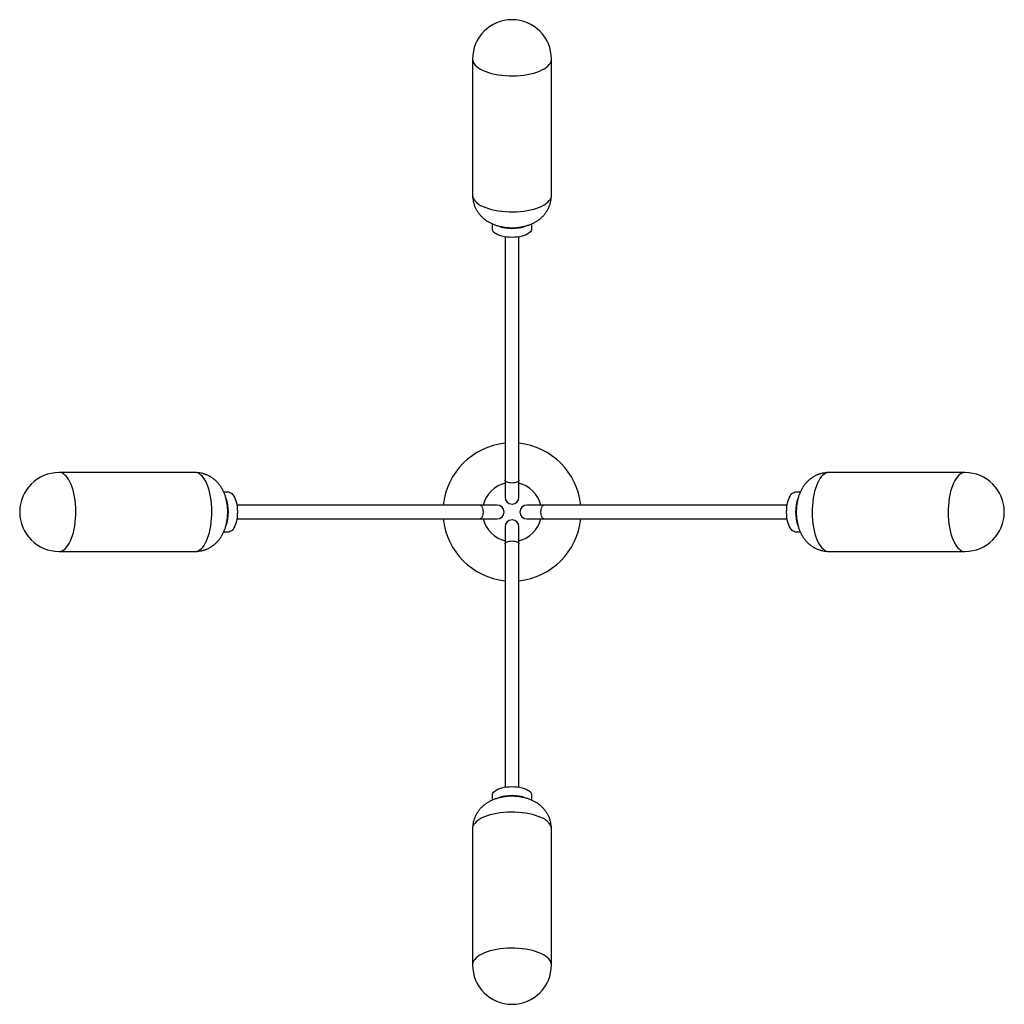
# Paper-space layout '_Inferior' of a CAD drawing. Header units: millimetres. Extents: x -505 to 493, y 81 to 1079.
import ezdxf

# ---------------------------------------------------------------- set-up
doc = ezdxf.new("R2010")
doc.units = ezdxf.units.MM

psp = doc.layouts.new('_Inferior')

# ---------------------------------------------------------------- linework, layer by layer
at = {"color": 7, "linetype": 'Continuous', "lineweight": 25}
for p, q in [((-46.03, 1038.79), (-46.03, 900.86)), ((33.97, 900.86), (33.97, 1038.79)), ((-26.03, 871.85), (-26.03, 866.59)), ((13.97, 866.59), (13.97, 871.87)), ((-13.03, 858.68), (-13.03, 594.7)), ((0.97, 594.7), (0.97, 858.68)), ((-327.2, 619.7), (-465.12, 619.7)), ((453.06, 619.7), (315.13, 619.7)), ((-292.93, 599.7), (-298.2, 599.7)), ((286.12, 599.7), (280.86, 599.7)), ((-21.03, 586.7), (-285.01, 586.7)), ((272.94, 586.7), (8.97, 586.7)), ((-285.01, 572.7), (-21.03, 572.7)), ((8.97, 572.7), (272.94, 572.7)), ((-298.19, 559.7), (-292.93, 559.7)), ((-13.03, 564.7), (-13.03, 300.73)), ((0.97, 300.73), (0.97, 564.7)), ((280.86, 559.7), (286.14, 559.7)), ((-465.12, 539.7), (-327.2, 539.7)), ((315.13, 539.7), (453.06, 539.7)), ((-26.03, 292.81), (-26.03, 287.53)), ((13.97, 287.55), (13.97, 292.81)), ((-46.03, 258.54), (-46.03, 120.61)), ((33.97, 120.61), (33.97, 258.54))]:
    psp.add_line(p, q, dxfattribs=at)
at = {"color": 8, "linetype": 'Continuous', "lineweight": 25, "flags": 128}
for points in [[(-46.03, 1038.79), (-45.87, 1037.27), (-45.36, 1035.7), (-44.5, 1034.16), (-43.3, 1032.66), (-41.78, 1031.21), (-39.94, 1029.83), (-37.81, 1028.52), (-35.39, 1027.31), (-32.72, 1026.2), (-29.81, 1025.2), (-26.7, 1024.32), (-23.4, 1023.56), (-19.95, 1022.94), (-16.37, 1022.46), (-12.71, 1022.12), (-8.99, 1021.93), (-5.24, 1021.89), (-1.5, 1022), (2.2, 1022.25), (5.83, 1022.65), (9.36, 1023.19), (12.75, 1023.87), (15.97, 1024.68), (19, 1025.61), (21.81, 1026.66), (24.38, 1027.81), (26.68, 1029.06), (28.69, 1030.4), (30.4, 1031.81), (31.79, 1033.29), (32.84, 1034.81), (33.55, 1036.36), (33.92, 1037.94), (33.97, 1038.79)], [(-46.03, 900.86), (-45.87, 899.34), (-45.36, 897.77), (-44.5, 896.23), (-43.3, 894.73), (-41.78, 893.28), (-39.94, 891.9), (-37.81, 890.59), (-35.39, 889.38), (-32.72, 888.27), (-29.81, 887.27), (-26.7, 886.39), (-23.4, 885.63), (-19.95, 885.01), (-16.37, 884.53), (-12.71, 884.2), (-8.99, 884), (-5.24, 883.96), (-1.5, 884.07), (2.2, 884.32), (5.83, 884.72), (9.36, 885.26), (12.75, 885.94), (15.97, 886.75), (19, 887.68), (21.81, 888.73), (24.38, 889.88), (26.68, 891.14), (28.69, 892.47), (30.4, 893.88), (31.79, 895.36), (32.84, 896.88), (33.55, 898.43), (33.92, 900.01), (33.97, 900.86)], [(-465.12, 539.7), (-463.6, 539.86), (-462.03, 540.38), (-460.49, 541.23), (-458.99, 542.43), (-457.54, 543.95), (-456.16, 545.79), (-454.85, 547.93), (-453.64, 550.34), (-452.53, 553.02), (-451.53, 555.92), (-450.65, 559.04), (-449.9, 562.34), (-449.27, 565.79), (-448.79, 569.36), (-448.46, 573.02), (-448.27, 576.75), (-448.22, 580.5), (-448.33, 584.24), (-448.58, 587.94), (-448.98, 591.57), (-449.52, 595.09), (-450.2, 598.48), (-451.01, 601.71), (-451.94, 604.74), (-452.99, 607.55), (-454.14, 610.12), (-455.4, 612.41), (-456.73, 614.43), (-458.14, 616.13), (-459.62, 617.52), (-461.14, 618.57), (-462.69, 619.29), (-464.27, 619.65), (-465.12, 619.7)], [(-327.2, 539.7), (-325.67, 539.86), (-324.1, 540.38), (-322.56, 541.23), (-321.06, 542.43), (-319.61, 543.95), (-318.23, 545.79), (-316.93, 547.93), (-315.71, 550.34), (-314.6, 553.02), (-313.6, 555.92), (-312.72, 559.04), (-311.97, 562.34), (-311.35, 565.79), (-310.87, 569.36), (-310.53, 573.02), (-310.34, 576.75), (-310.29, 580.5), (-310.4, 584.24), (-310.65, 587.94), (-311.05, 591.57), (-311.59, 595.09), (-312.27, 598.48), (-313.08, 601.71), (-314.01, 604.74), (-315.06, 607.55), (-316.22, 610.12), (-317.47, 612.41), (-318.8, 614.43), (-320.22, 616.13), (-321.69, 617.52), (-323.21, 618.57), (-324.76, 619.29), (-326.34, 619.65), (-327.2, 619.7)], [(315.13, 619.7), (313.61, 619.54), (312.04, 619.03), (310.49, 618.17), (308.99, 616.97), (307.54, 615.45), (306.16, 613.61), (304.86, 611.48), (303.65, 609.06), (302.54, 606.39), (301.54, 603.48), (300.65, 600.36), (299.9, 597.07), (299.28, 593.61), (298.8, 590.04), (298.46, 586.38), (298.27, 582.66), (298.23, 578.91), (298.33, 575.17), (298.59, 571.46), (298.99, 567.84), (299.53, 564.31), (300.2, 560.92), (301.01, 557.7), (301.95, 554.66), (302.99, 551.85), (304.15, 549.29), (305.4, 546.99), (306.74, 544.98), (308.15, 543.27), (309.62, 541.88), (311.14, 540.83), (312.7, 540.12), (314.28, 539.75), (315.13, 539.7)], [(453.06, 619.7), (451.54, 619.54), (449.97, 619.03), (448.42, 618.17), (446.92, 616.97), (445.47, 615.45), (444.09, 613.61), (442.79, 611.48), (441.58, 609.06), (440.47, 606.39), (439.46, 603.48), (438.58, 600.36), (437.83, 597.07), (437.21, 593.61), (436.73, 590.04), (436.39, 586.38), (436.2, 582.66), (436.16, 578.91), (436.26, 575.17), (436.52, 571.46), (436.91, 567.84), (437.45, 564.31), (438.13, 560.92), (438.94, 557.7), (439.87, 554.66), (440.92, 551.85), (442.08, 549.29), (443.33, 546.99), (444.67, 544.98), (446.08, 543.27), (447.55, 541.88), (449.07, 540.83), (450.63, 540.12), (452.2, 539.75), (453.06, 539.7)], [(-6.03, 609.06), (-7.59, 609.14), (-9.07, 609.36), (-10.4, 609.71), (-11.51, 610.18), (-12.34, 610.74), (-12.86, 611.36), (-13.03, 612.02)], [(0.97, 612.02), (0.79, 611.36), (0.27, 610.74), (-0.56, 610.18), (-1.67, 609.71), (-3, 609.36), (-4.48, 609.14), (-6.03, 609.06)], [(-38.35, 586.7), (-37.7, 586.53), (-37.07, 586.01), (-36.51, 585.17), (-36.04, 584.07), (-35.69, 582.74), (-35.47, 581.26), (-35.4, 579.7)], [(-35.4, 579.7), (-35.47, 578.14), (-35.69, 576.66), (-36.04, 575.34), (-36.51, 574.23), (-37.07, 573.39), (-37.7, 572.88), (-38.35, 572.7)], [(23.33, 579.7), (23.4, 581.26), (23.62, 582.74), (23.98, 584.07), (24.44, 585.17), (25, 586.01), (25.63, 586.53), (26.29, 586.7)], [(26.29, 572.7), (25.63, 572.88), (25, 573.39), (24.44, 574.23), (23.98, 575.34), (23.62, 576.66), (23.4, 578.14), (23.33, 579.7)], [(-13.03, 547.38), (-12.86, 548.04), (-12.34, 548.66), (-11.51, 549.22), (-10.4, 549.69), (-9.07, 550.05), (-7.59, 550.26), (-6.03, 550.34)], [(-6.03, 550.34), (-4.48, 550.26), (-3, 550.05), (-1.67, 549.69), (-0.56, 549.22), (0.27, 548.66), (0.79, 548.04), (0.97, 547.38)], [(33.97, 258.54), (33.8, 260.06), (33.29, 261.63), (32.43, 263.17), (31.24, 264.68), (29.71, 266.12), (27.88, 267.51), (25.74, 268.81), (23.33, 270.02), (20.65, 271.13), (17.75, 272.13), (14.63, 273.01), (11.33, 273.77), (7.88, 274.39), (4.31, 274.87), (0.64, 275.21), (-3.08, 275.4), (-6.83, 275.44), (-10.57, 275.33), (-14.27, 275.08), (-17.9, 274.68), (-21.42, 274.14), (-24.81, 273.46), (-28.04, 272.66), (-31.07, 271.72), (-33.88, 270.67), (-36.45, 269.52), (-38.75, 268.27), (-40.76, 266.93), (-42.46, 265.52), (-43.85, 264.05), (-44.91, 262.53), (-45.62, 260.97), (-45.98, 259.39), (-46.03, 258.54)], [(33.97, 120.61), (33.8, 122.13), (33.29, 123.7), (32.43, 125.25), (31.24, 126.75), (29.71, 128.2), (27.88, 129.58), (25.74, 130.88), (23.33, 132.09), (20.65, 133.2), (17.75, 134.2), (14.63, 135.09), (11.33, 135.84), (7.88, 136.46), (4.31, 136.94), (0.64, 137.28), (-3.08, 137.47), (-6.83, 137.51), (-10.57, 137.41), (-14.27, 137.15), (-17.9, 136.75), (-21.42, 136.21), (-24.81, 135.54), (-28.04, 134.73), (-31.07, 133.79), (-33.88, 132.75), (-36.45, 131.59), (-38.75, 130.34), (-40.76, 129), (-42.46, 127.59), (-43.85, 126.12), (-44.91, 124.6), (-45.62, 123.04), (-45.98, 121.46), (-46.03, 120.61)]]:
    psp.add_lwpolyline(points, dxfattribs=at)
at = {"color": 7, "linetype": 'Continuous', "lineweight": 25, "flags": 128}
for points in [[(13.97, 866.59), (13.87, 865.77), (13.44, 864.66), (12.65, 863.58), (11.53, 862.55), (10.1, 861.6), (8.38, 860.74), (6.41, 859.98), (4.21, 859.33), (1.83, 858.82), (-0.69, 858.45), (-3.31, 858.22), (-5.98, 858.14), (-8.64, 858.21), (-11.26, 858.44), (-13.79, 858.8), (-16.18, 859.31), (-18.38, 859.95), (-20.37, 860.7), (-22.1, 861.56), (-23.54, 862.51), (-24.68, 863.53), (-25.47, 864.61), (-25.93, 865.72), (-26.03, 866.59)], [(-292.93, 599.7), (-292.1, 599.61), (-290.99, 599.17), (-289.91, 598.39), (-288.88, 597.27), (-287.93, 595.84), (-287.07, 594.12), (-286.31, 592.14), (-285.67, 589.94), (-285.15, 587.56), (-284.78, 585.04), (-284.55, 582.42), (-284.47, 579.76), (-284.55, 577.09), (-284.77, 574.47), (-285.13, 571.95), (-285.64, 569.56), (-286.28, 567.35), (-287.03, 565.37), (-287.89, 563.63), (-288.84, 562.19), (-289.86, 561.06), (-290.94, 560.26), (-292.06, 559.81), (-292.93, 559.7)], [(280.86, 559.7), (280.04, 559.8), (278.92, 560.23), (277.84, 561.02), (276.82, 562.13), (275.87, 563.57), (275, 565.28), (274.24, 567.26), (273.6, 569.46), (273.09, 571.84), (272.71, 574.36), (272.49, 576.98), (272.41, 579.64), (272.48, 582.31), (272.7, 584.93), (273.07, 587.46), (273.57, 589.84), (274.21, 592.05), (274.97, 594.04), (275.83, 595.77), (276.78, 597.21), (277.8, 598.34), (278.88, 599.14), (279.99, 599.6), (280.86, 599.7)], [(-26.03, 292.81), (-25.94, 293.63), (-25.5, 294.74), (-24.72, 295.82), (-23.6, 296.85), (-22.17, 297.8), (-20.45, 298.67), (-18.47, 299.43), (-16.28, 300.07), (-13.89, 300.58), (-11.37, 300.95), (-8.76, 301.18), (-6.09, 301.26), (-3.42, 301.19), (-0.8, 300.97), (1.72, 300.6), (4.11, 300.09), (6.32, 299.46), (8.3, 298.7), (10.03, 297.84), (11.48, 296.89), (12.61, 295.87), (13.41, 294.79), (13.86, 293.68), (13.97, 292.81)]]:
    psp.add_lwpolyline(points, dxfattribs=at)
at = {"color": 7, "linetype": 'Continuous', "lineweight": 25}
for centre, radius, start, end in [((-6.03, 1038.79), 40, 0, 180), ((-6.03, 907.7), 40.56, 249.39243, 290.52708), ((-6.03, 579.7), 70, 95.73917, 174.26083), ((-6.03, 579.7), 70, 5.73917, 84.26083), ((-465.12, 579.7), 40, 90, 270), ((453.06, 579.7), 40, 270, 90), ((-6.03, 579.7), 30, 103.4934, 166.5066), ((-6.03, 579.7), 30, 13.4934, 76.5066), ((-334.03, 579.7), 40.56, 339.39243, 20.52708), ((-6.03, 594.7), 7, 180, 360), ((321.97, 579.7), 40.56, 159.39243, 200.52708), ((-21.03, 579.7), 7, 270, 90), ((8.97, 579.7), 7, 90, 270), ((-6.03, 579.7), 70, 185.73917, 264.26083), ((-6.03, 579.7), 30, 193.4934, 256.5066), ((-6.03, 564.7), 7, 0, 180), ((-6.03, 579.7), 30, 283.4934, 346.5066), ((-6.03, 579.7), 70, 275.73917, 354.26083), ((-6.04, 251.7), 40.56, 69.39243, 110.52708), ((-6.03, 120.61), 40, 180, 0)]:
    psp.add_arc(centre, radius, start, end, dxfattribs=at)
for points in [[(-46, 900.86), (-46, 900.09), (-45.99, 898.31), (-45.6, 895.55), (-44.93, 892.62), (-43.98, 889.81), (-42.77, 887.13), (-41.33, 884.61), (-39.67, 882.24), (-37.81, 880.05), (-35.76, 878.02), (-33.53, 876.18), (-31.12, 874.5), (-28.52, 872.99), (-25.71, 871.66), (-22.69, 870.5), (-19.47, 869.53), (-16.09, 868.78), (-12.63, 868.25), (-9.14, 867.95), (-5.65, 867.87), (-2.16, 868), (1.36, 868.35), (4.92, 868.95), (8.39, 869.8), (11.72, 870.88), (14.79, 872.17), (17.65, 873.65), (20.29, 875.32), (22.72, 877.17), (24.93, 879.2), (26.93, 881.4), (28.71, 883.76), (30.24, 886.26), (31.53, 888.89), (32.6, 891.73), (33.39, 894.75), (33.88, 897.83), (33.93, 899.87), (33.96, 900.85)], [(-327.19, 539.73), (-326.42, 539.74), (-324.64, 539.75), (-321.88, 540.13), (-318.95, 540.8), (-316.14, 541.76), (-313.46, 542.96), (-310.94, 544.41), (-308.57, 546.07), (-306.38, 547.93), (-304.36, 549.98), (-302.51, 552.21), (-300.83, 554.62), (-299.33, 557.22), (-297.99, 560.02), (-296.83, 563.04), (-295.86, 566.27), (-295.11, 569.65), (-294.58, 573.11), (-294.28, 576.59), (-294.2, 580.08), (-294.33, 583.58), (-294.68, 587.1), (-295.28, 590.65), (-296.13, 594.13), (-297.21, 597.45), (-298.5, 600.53), (-299.98, 603.39), (-301.65, 606.03), (-303.51, 608.45), (-305.53, 610.67), (-307.73, 612.67), (-310.09, 614.44), (-312.59, 615.98), (-315.23, 617.27), (-318.06, 618.34), (-321.08, 619.13), (-324.17, 619.62), (-326.21, 619.67), (-327.18, 619.69)], [(315.12, 619.67), (314.36, 619.67), (312.58, 619.65), (309.81, 619.27), (306.88, 618.6), (304.07, 617.64), (301.4, 616.44), (298.87, 615), (296.51, 613.34), (294.31, 611.48), (292.29, 609.43), (290.44, 607.2), (288.77, 604.78), (287.26, 602.18), (285.92, 599.38), (284.76, 596.36), (283.79, 593.14), (283.04, 589.76), (282.52, 586.3), (282.22, 582.81), (282.13, 579.32), (282.26, 575.82), (282.62, 572.31), (283.21, 568.75), (284.06, 565.27), (285.15, 561.95), (286.43, 558.88), (287.92, 556.01), (289.59, 553.37), (291.44, 550.95), (293.47, 548.73), (295.67, 546.74), (298.02, 544.96), (300.53, 543.42), (303.16, 542.14), (306, 541.07), (309.01, 540.28), (312.1, 539.79), (314.14, 539.74), (315.12, 539.71)], [(33.94, 258.54), (33.93, 259.31), (33.92, 261.09), (33.54, 263.85), (32.87, 266.78), (31.91, 269.59), (30.7, 272.27), (29.26, 274.8), (27.6, 277.16), (25.74, 279.36), (23.69, 281.38), (21.46, 283.23), (19.05, 284.9), (16.45, 286.41), (13.65, 287.75), (10.63, 288.91), (7.4, 289.87), (4.02, 290.63), (0.56, 291.15), (-2.92, 291.45), (-6.41, 291.54), (-9.91, 291.41), (-13.43, 291.05), (-16.98, 290.45), (-20.46, 289.61), (-23.78, 288.52), (-26.86, 287.24), (-29.72, 285.75), (-32.36, 284.08), (-34.79, 282.23), (-37, 280.2), (-39, 278), (-40.77, 275.64), (-42.31, 273.14), (-43.6, 270.51), (-44.67, 267.67), (-45.46, 264.66), (-45.95, 261.57), (-46, 259.53), (-46.02, 258.55)]]:
    psp.add_open_spline(points, degree=3, knots=[0, 0, 0, 0, 0.019701, 0.04581, 0.071561, 0.097008, 0.122203, 0.147208, 0.172093, 0.196945, 0.221875, 0.247031, 0.272606, 0.298842, 0.326013, 0.354346, 0.383834, 0.414011, 0.444082, 0.473781, 0.503231, 0.532762, 0.562712, 0.593501, 0.625606, 0.655705, 0.68503, 0.71326, 0.740523, 0.767062, 0.793095, 0.81878, 0.844225, 0.869507, 0.894675, 0.919767, 0.947553, 0.974876, 1, 1, 1, 1], dxfattribs=at)

doc.saveas('drawing.dxf')
